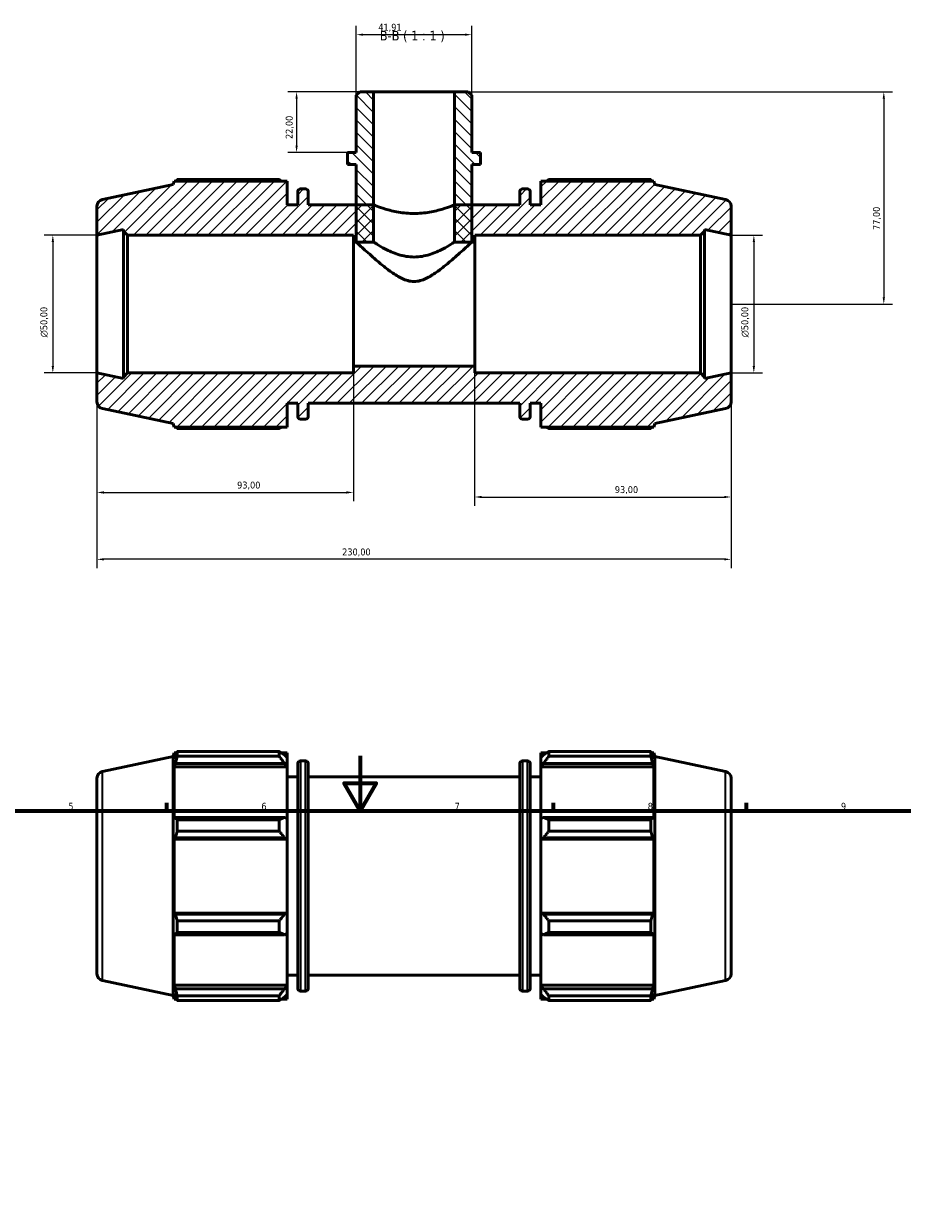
# Model space of a CAD drawing. Header units: millimetres. Extents: x 0 to 931, y 0 to 860.
# Tile 4 of 6: x 298 to 617, y 430 to 860. Entities that reach past the tile are written whole.
import ezdxf

# ---------------------------------------------------------------- set-up
doc = ezdxf.new("R2010")
doc.units = ezdxf.units.MM
for name, color, linetype, lineweight in [('Border (ISO)', 7, 'Continuous', 70), ('Dimension (ISO)', 7, 'Continuous', 25), ('Hatch (ISO)', 7, 'Continuous', 18), ('Symbol (ISO)', 7, 'Continuous', 25), ('Visible (ISO)', 7, 'Continuous', 50), ('Visible Narrow (ISO)', 7, 'Continuous', 35)]:
    doc.layers.add(name, color=color, linetype=linetype, lineweight=lineweight)
doc.styles.add('Label Text (ISO)', font='tahoma.ttf')
doc.styles.add('Note Text (ISO)', font='tahoma.ttf')
doc.dimstyles.new('Default (ISO)', dxfattribs={"dimtxt": 2.5, "dimasz": 2.5, "dimexe": 3.175, "dimexo": 0, "dimgap": 0.762, "dimtad": 1, "dimrnd": 1e-08, "dimzin": 0, "dimtxsty": 'Note Text (ISO)', "dimcen": 0.09, "dimdle": 10, "dimclrd": 256, "dimclre": 256, "dimclrt": 232, "dimazin": 0, "dimtfac": 1.40208, "dimtmove": 0, "dimatfit": 3, "dimfxl": 1, "dimtolj": 1, "dimtzin": 0, "dimlwd": -1, "dimlwe": -1, "dimarcsym": 0})

# ---------------------------------------------------------------- blocks, each defined once
blk = doc.blocks.new('Borders Default Border')
at = {"layer": 'Border (ISO)'}
for p, q in [((350.42, 574), (350.42, 576.9)), ((490.58, 574), (490.58, 576.9)), ((560.67, 574), (560.67, 576.9))]:
    blk.add_line(p, q, dxfattribs=at)
at = {"layer": 'Border (ISO)', "flags": 128}
for points in [[(420.5, 594), (420.5, 574), (414.73, 584), (426.27, 584), (420.5, 574)], [(20, 20), (20, 574), (821, 574), (821, 20), (20, 20)]]:
    blk.add_lwpolyline(points, dxfattribs=at)
at = {"layer": 'Border (ISO)', "color": 232, "true_color": 0xca0064, "char_height": 2.5, "attachment_point": 7, "style": 'Note Text (ISO)'}
for s, insert in [('5', (314.64, 574.35)), ('6', (384.66, 574.35)), ('7', (454.77, 574.4)), ('8', (524.81, 574.34)), ('9', (594.88, 574.35))]:
    blk.add_mtext(s, dxfattribs=dict(at, insert=insert))
blk = doc.blocks.new('*D7')
at = {"layer": 'Defpoints', "color": 0, "transparency": 16777216}
for p in [(425.36, 834.85), (397.44, 812.85), (415.93, 812.85)]:
    blk.add_point(p, dxfattribs=at)
at = {"layer": 'Dimension (ISO)', "transparency": 16777216}
for p, q in [((425.36, 834.85), (394.26, 834.85)), ((397.44, 832.35), (397.44, 815.35)), ((415.93, 812.85), (394.26, 812.85))]:
    blk.add_line(p, q, dxfattribs=at)
for points in [[(397.02, 832.35), (397.85, 832.35), (397.44, 834.85)], [(397.02, 815.35), (397.85, 815.35), (397.44, 812.85)]]:
    blk.add_solid(points, dxfattribs=at)
at = {"layer": 'Dimension (ISO)', "color": 232, "true_color": 0xca0064, "transparency": 16777216, "insert": (393.5, 817.74), "char_height": 2.5, "attachment_point": 1, "rotation": 90, "style": 'Note Text (ISO)'}
blk.add_mtext('\\A1;22,00', dxfattribs=at)
blk = doc.blocks.new('*D8')
at = {"layer": 'Defpoints', "color": 0, "transparency": 16777216}
for p in [(454.7, 834.85), (555.03, 757.85), (610.43, 757.85)]:
    blk.add_point(p, dxfattribs=at)
at = {"layer": 'Dimension (ISO)', "transparency": 16777216}
for p, q in [((454.7, 834.85), (613.61, 834.85)), ((610.43, 832.35), (610.43, 760.35)), ((555.03, 757.85), (613.61, 757.85))]:
    blk.add_line(p, q, dxfattribs=at)
for points in [[(610.01, 832.35), (610.85, 832.35), (610.43, 834.85)], [(610.01, 760.35), (610.85, 760.35), (610.43, 757.85)]]:
    blk.add_solid(points, dxfattribs=at)
at = {"layer": 'Dimension (ISO)', "color": 232, "true_color": 0xca0064, "transparency": 16777216, "insert": (606.5, 784.73), "char_height": 2.5, "attachment_point": 1, "rotation": 90, "style": 'Note Text (ISO)'}
blk.add_mtext('\\A1;77,00', dxfattribs=at)
blk = doc.blocks.new('*D9')
at = {"layer": 'Defpoints', "color": 0, "transparency": 16777216}
for p in [(555.03, 782.85), (555.03, 732.85), (563.29, 732.85)]:
    blk.add_point(p, dxfattribs=at)
at = {"layer": 'Dimension (ISO)', "transparency": 16777216}
for p, q in [((555.03, 782.85), (566.46, 782.85)), ((563.29, 780.35), (563.29, 735.35)), ((555.03, 732.85), (566.46, 732.85))]:
    blk.add_line(p, q, dxfattribs=at)
for points in [[(562.87, 780.35), (563.7, 780.35), (563.29, 782.85)], [(562.87, 735.35), (563.7, 735.35), (563.29, 732.85)]]:
    blk.add_solid(points, dxfattribs=at)
at = {"layer": 'Dimension (ISO)', "color": 232, "true_color": 0xca0064, "transparency": 16777216, "insert": (558.76, 745.8), "char_height": 2.5, "attachment_point": 1, "rotation": 90, "style": 'Note Text (ISO)'}
blk.add_mtext('\\A1;\\fAIGDT|b0|i0;\\H2.5000;\\ln\\fTahoma|b0|i0;\\H2.5000;50,00', dxfattribs=at)
blk = doc.blocks.new('*D10')
at = {"layer": 'Defpoints', "color": 0, "transparency": 16777216}
for p in [(419.08, 855.59), (419.08, 833.59), (460.99, 833.59)]:
    blk.add_point(p, dxfattribs=at)
at = {"layer": 'Dimension (ISO)', "transparency": 16777216}
for p, q in [((419.08, 833.59), (419.08, 858.77)), ((458.49, 855.59), (421.58, 855.59)), ((460.99, 833.59), (460.99, 858.77))]:
    blk.add_line(p, q, dxfattribs=at)
for points in [[(421.58, 856.01), (421.58, 855.18), (419.08, 855.59)], [(458.49, 856.01), (458.49, 855.18), (460.99, 855.59)]]:
    blk.add_solid(points, dxfattribs=at)
at = {"layer": 'Dimension (ISO)', "color": 232, "true_color": 0xca0064, "transparency": 16777216, "insert": (427.08, 859.53), "char_height": 2.5, "attachment_point": 1, "style": 'Note Text (ISO)'}
blk.add_mtext('\\A1;41,91', dxfattribs=at)
blk = doc.blocks.new('*D11')
at = {"layer": 'Defpoints', "color": 0, "transparency": 16777216}
for p in [(325.03, 782.85), (309.03, 732.85), (325.03, 732.85)]:
    blk.add_point(p, dxfattribs=at)
at = {"layer": 'Dimension (ISO)', "transparency": 16777216}
for p, q in [((325.03, 782.85), (305.86, 782.85)), ((309.03, 780.35), (309.03, 735.35)), ((325.03, 732.85), (305.86, 732.85))]:
    blk.add_line(p, q, dxfattribs=at)
for points in [[(308.61, 780.35), (309.45, 780.35), (309.03, 782.85)], [(308.61, 735.35), (309.45, 735.35), (309.03, 732.85)]]:
    blk.add_solid(points, dxfattribs=at)
at = {"layer": 'Dimension (ISO)', "color": 232, "true_color": 0xca0064, "transparency": 16777216, "insert": (304.51, 745.8), "char_height": 2.5, "attachment_point": 1, "rotation": 90, "style": 'Note Text (ISO)'}
blk.add_mtext('\\A1;\\fAIGDT|b0|i0;\\H2.5000;\\ln\\fTahoma|b0|i0;\\H2.5000;50,00', dxfattribs=at)
blk = doc.blocks.new('*D12')
at = {"layer": 'Defpoints', "color": 0, "transparency": 16777216}
for p in [(418.03, 735.35), (325.03, 732.85), (418.03, 689.5)]:
    blk.add_point(p, dxfattribs=at)
at = {"layer": 'Dimension (ISO)', "transparency": 16777216}
for p, q in [((418.03, 735.35), (418.03, 686.33)), ((325.03, 732.85), (325.03, 686.33)), ((327.53, 689.5), (415.53, 689.5))]:
    blk.add_line(p, q, dxfattribs=at)
for points in [[(327.53, 689.92), (327.53, 689.08), (325.03, 689.5)], [(415.53, 689.92), (415.53, 689.08), (418.03, 689.5)]]:
    blk.add_solid(points, dxfattribs=at)
at = {"layer": 'Dimension (ISO)', "color": 232, "true_color": 0xca0064, "transparency": 16777216, "insert": (375.88, 693.44), "char_height": 2.5, "attachment_point": 1, "style": 'Note Text (ISO)'}
blk.add_mtext('\\A1;93,00', dxfattribs=at)
blk = doc.blocks.new('*D13')
at = {"layer": 'Defpoints', "color": 0, "transparency": 16777216}
for p in [(462.03, 735.35), (555.03, 732.85), (555.03, 687.85)]:
    blk.add_point(p, dxfattribs=at)
at = {"layer": 'Dimension (ISO)', "transparency": 16777216}
for p, q in [((462.03, 735.35), (462.03, 684.68)), ((555.03, 732.85), (555.03, 684.68)), ((464.53, 687.85), (552.53, 687.85))]:
    blk.add_line(p, q, dxfattribs=at)
for points in [[(464.53, 688.27), (464.53, 687.43), (462.03, 687.85)], [(552.53, 688.27), (552.53, 687.43), (555.03, 687.85)]]:
    blk.add_solid(points, dxfattribs=at)
at = {"layer": 'Dimension (ISO)', "color": 232, "true_color": 0xca0064, "transparency": 16777216, "insert": (512.88, 691.79), "char_height": 2.5, "attachment_point": 1, "style": 'Note Text (ISO)'}
blk.add_mtext('\\A1;93,00', dxfattribs=at)
blk = doc.blocks.new('*D14')
at = {"layer": 'Defpoints', "color": 0, "transparency": 16777216}
for p in [(325.03, 732.85), (555.03, 732.85), (325.03, 665.24)]:
    blk.add_point(p, dxfattribs=at)
at = {"layer": 'Dimension (ISO)', "transparency": 16777216}
for p, q in [((325.03, 732.85), (325.03, 662.06)), ((555.03, 732.85), (555.03, 662.06)), ((552.53, 665.24), (327.53, 665.24))]:
    blk.add_line(p, q, dxfattribs=at)
for points in [[(327.53, 665.65), (327.53, 664.82), (325.03, 665.24)], [(552.53, 665.65), (552.53, 664.82), (555.03, 665.24)]]:
    blk.add_solid(points, dxfattribs=at)
at = {"layer": 'Dimension (ISO)', "color": 232, "true_color": 0xca0064, "transparency": 16777216, "insert": (413.98, 669.17), "char_height": 2.5, "attachment_point": 1, "style": 'Note Text (ISO)'}
blk.add_mtext('\\A1;230,00', dxfattribs=at)

msp = doc.modelspace()

# ---------------------------------------------------------------- hatches: boundary and pattern name
at = {"layer": 'Hatch (ISO)'}
h = msp.add_hatch(dxfattribs=at)
h.set_pattern_fill('ANSI31', color=256, scale=25.4, angle=90.00021, style=0)
h.set_pattern_definition([(135.0002, (0, 0), (-2.245056, -2.245072), [])])
h.paths.add_polyline_path([(460.986, 833.594), (459.729, 834.851), (454.7, 834.851), (454.7, 780.351), (460.986, 780.351), (460.986, 793.851), (460.986, 808.451), (464.129, 808.451), (464.129, 812.851), (460.986, 812.851)])
h.paths.add_polyline_path([(420.334, 834.851), (419.076, 833.594), (419.076, 812.851), (415.933, 812.851), (415.933, 808.451), (419.076, 808.451), (419.076, 793.851), (419.076, 780.351), (425.363, 780.351), (425.363, 834.851)])
h = msp.add_hatch(dxfattribs=at)
h.set_pattern_fill('ANSI31', color=256, scale=25.4, style=0)
h.set_pattern_definition([(45, (0, 0), (-2.245064, 2.245064), [])])
edge = h.paths.add_edge_path()
edge.add_ellipse((327.531, 793.327), major_axis=(-0.52, 2.445), ratio=1, start_angle=0, end_angle=78)
edge.add_line((325.031, 793.327), (325.031, 782.851))
edge.add_line((325.031, 782.851), (334.615, 784.888))
edge.add_line((334.615, 784.888), (334.615, 784.351))
edge.add_line((334.615, 784.351), (336.115, 782.851))
edge.add_line((336.115, 782.851), (418.031, 782.851))
edge.add_line((418.031, 782.851), (418.031, 780.351))
edge.add_line((418.031, 780.351), (425.363, 780.351))
edge.add_line((425.363, 780.351), (425.363, 793.851))
edge.add_line((425.363, 793.851), (419.076, 793.851))
edge.add_line((419.076, 793.851), (401.698, 793.851))
edge.add_line((401.698, 793.851), (401.698, 798.611))
edge.add_ellipse((400.698, 798.611), major_axis=(1, 0), ratio=1, start_angle=0, end_angle=90)
edge.add_line((400.698, 799.611), (398.865, 799.611))
edge.add_ellipse((398.865, 798.611), major_axis=(0, 1), ratio=1, start_angle=0, end_angle=90)
edge.add_line((397.865, 798.611), (397.865, 793.851))
edge.add_line((397.865, 793.851), (394.031, 793.851))
edge.add_line((394.031, 793.851), (394.031, 802.491))
edge.add_line((394.031, 802.491), (353.045, 802.491))
edge.add_line((353.045, 802.491), (352.631, 801.218))
edge.add_line((352.631, 801.218), (327.011, 795.772))
edge = h.paths.add_edge_path()
edge.add_ellipse((552.531, 722.376), major_axis=(0.52, -2.445), ratio=1, start_angle=0, end_angle=78)
edge.add_line((555.031, 722.376), (555.031, 732.851))
edge.add_line((555.031, 732.851), (545.448, 730.814))
edge.add_line((545.448, 730.814), (545.448, 731.351))
edge.add_line((545.448, 731.351), (543.948, 732.851))
edge.add_line((543.948, 732.851), (462.031, 732.851))
edge.add_line((462.031, 732.851), (462.031, 735.351))
edge.add_line((462.031, 735.351), (418.031, 735.351))
edge.add_line((418.031, 735.351), (418.031, 732.851))
edge.add_line((418.031, 732.851), (336.115, 732.851))
edge.add_line((336.115, 732.851), (334.615, 731.351))
edge.add_line((334.615, 731.351), (334.615, 730.814))
edge.add_line((334.615, 730.814), (325.031, 732.851))
edge.add_line((325.031, 732.851), (325.031, 722.376))
edge.add_ellipse((327.531, 722.376), major_axis=(-2.5, 0), ratio=1, start_angle=0, end_angle=78)
edge.add_line((327.011, 719.93), (352.631, 714.485))
edge.add_line((352.631, 714.485), (353.045, 713.211))
edge.add_line((353.045, 713.211), (394.031, 713.211))
edge.add_line((394.031, 713.211), (394.031, 721.851))
edge.add_line((394.031, 721.851), (397.865, 721.851))
edge.add_line((397.865, 721.851), (397.865, 717.091))
edge.add_ellipse((398.865, 717.091), major_axis=(-1, 0), ratio=1, start_angle=0, end_angle=90)
edge.add_line((398.865, 716.091), (400.698, 716.091))
edge.add_ellipse((400.698, 717.091), major_axis=(0, -1), ratio=1, start_angle=0, end_angle=90)
edge.add_line((401.698, 717.091), (401.698, 721.851))
edge.add_line((401.698, 721.851), (478.365, 721.851))
edge.add_line((478.365, 721.851), (478.365, 717.091))
edge.add_ellipse((479.365, 717.091), major_axis=(-1, 0), ratio=1, start_angle=0, end_angle=90)
edge.add_line((479.365, 716.091), (481.198, 716.091))
edge.add_ellipse((481.198, 717.091), major_axis=(0, -1), ratio=1, start_angle=0, end_angle=90)
edge.add_line((482.198, 717.091), (482.198, 721.851))
edge.add_line((482.198, 721.851), (486.031, 721.851))
edge.add_line((486.031, 721.851), (486.031, 713.211))
edge.add_line((486.031, 713.211), (527.017, 713.211))
edge.add_line((527.017, 713.211), (527.431, 714.485))
edge.add_line((527.431, 714.485), (553.051, 719.93))
edge = h.paths.add_edge_path()
edge.add_ellipse((552.531, 793.327), major_axis=(2.5, 0), ratio=1, start_angle=0, end_angle=78)
edge.add_line((553.051, 795.772), (527.431, 801.218))
edge.add_line((527.431, 801.218), (527.017, 802.491))
edge.add_line((527.017, 802.491), (486.031, 802.491))
edge.add_line((486.031, 802.491), (486.031, 793.851))
edge.add_line((486.031, 793.851), (482.198, 793.851))
edge.add_line((482.198, 793.851), (482.198, 798.611))
edge.add_ellipse((481.198, 798.611), major_axis=(1, 0), ratio=1, start_angle=0, end_angle=90)
edge.add_line((481.198, 799.611), (479.365, 799.611))
edge.add_ellipse((479.365, 798.611), major_axis=(0, 1), ratio=1, start_angle=0, end_angle=90)
edge.add_line((478.365, 798.611), (478.365, 793.851))
edge.add_line((478.365, 793.851), (460.986, 793.851))
edge.add_line((460.986, 793.851), (454.7, 793.851))
edge.add_line((454.7, 793.851), (454.7, 780.351))
edge.add_line((454.7, 780.351), (462.031, 780.351))
edge.add_line((462.031, 780.351), (462.031, 782.851))
edge.add_line((462.031, 782.851), (543.948, 782.851))
edge.add_line((543.948, 782.851), (545.448, 784.351))
edge.add_line((545.448, 784.351), (545.448, 784.888))
edge.add_line((545.448, 784.888), (555.031, 782.851))
edge.add_line((555.031, 782.851), (555.031, 793.327))

# ---------------------------------------------------------------- linework, layer by layer
at = {"layer": 'Visible (ISO)'}
for p, q in [((420.334, 834.851), (419.076, 833.594)), ((425.363, 834.851), (420.334, 834.851)), ((425.363, 780.351), (425.363, 834.851)), ((454.7, 834.851), (425.363, 834.851)), ((459.729, 834.851), (454.7, 834.851)), ((454.7, 834.851), (454.7, 780.351)), ((460.986, 833.594), (459.729, 834.851)), ((419.076, 833.594), (419.076, 812.851)), ((460.986, 812.851), (460.986, 833.594)), ((419.076, 812.851), (415.933, 812.851)), ((415.933, 812.851), (415.933, 808.451)), ((464.129, 812.851), (460.986, 812.851)), ((464.129, 808.451), (464.129, 812.851)), ((415.933, 808.451), (419.076, 808.451)), ((419.076, 808.451), (419.076, 780.351)), ((460.986, 780.351), (460.986, 808.451)), ((460.986, 808.451), (464.129, 808.451)), ((352.631, 801.218), (327.011, 795.772)), ((353.045, 802.491), (352.631, 801.218)), ((394.031, 802.491), (353.045, 802.491)), ((391.151, 803.016), (354.137, 803.016)), ((394.031, 793.851), (394.031, 802.491)), ((400.698, 799.611), (398.865, 799.611)), ((481.198, 799.611), (479.365, 799.611)), ((527.017, 802.491), (486.031, 802.491)), ((486.031, 802.491), (486.031, 793.851)), ((525.926, 803.016), (488.911, 803.016)), ((527.431, 801.218), (527.017, 802.491)), ((553.051, 795.772), (527.431, 801.218)), ((397.865, 798.611), (397.865, 793.851)), ((401.698, 793.851), (401.698, 798.611)), ((478.365, 798.611), (478.365, 793.851)), ((482.198, 793.851), (482.198, 798.611)), ((325.031, 793.327), (325.031, 782.851)), ((397.865, 793.851), (394.031, 793.851)), ((425.363, 793.851), (401.698, 793.851)), ((425.363, 780.351), (425.363, 793.851)), ((478.365, 793.851), (454.7, 793.851)), ((454.7, 793.851), (454.7, 780.351)), ((486.031, 793.851), (482.198, 793.851)), ((555.031, 782.851), (555.031, 793.327)), ((325.031, 782.851), (334.615, 784.888)), ((325.031, 732.851), (325.031, 782.851)), ((334.615, 784.888), (334.615, 784.351)), ((334.615, 784.351), (336.115, 782.851)), ((334.615, 784.351), (334.615, 731.351)), ((336.115, 782.851), (418.031, 782.851)), ((336.115, 732.851), (336.115, 782.851)), ((418.031, 782.851), (418.031, 780.351)), ((462.031, 780.351), (462.031, 782.851)), ((462.031, 782.851), (543.948, 782.851)), ((543.948, 782.851), (545.448, 784.351)), ((543.948, 782.851), (543.948, 732.851)), ((545.448, 784.351), (545.448, 784.888)), ((545.448, 784.888), (555.031, 782.851)), ((545.448, 731.351), (545.448, 784.351)), ((555.031, 732.851), (555.031, 782.851)), ((418.031, 780.351), (425.363, 780.351)), ((418.031, 735.351), (418.031, 780.351)), ((419.076, 780.351), (425.363, 780.351)), ((454.7, 780.351), (462.031, 780.351)), ((454.7, 780.351), (460.986, 780.351)), ((462.031, 735.351), (462.031, 780.351)), ((462.031, 735.351), (418.031, 735.351)), ((418.031, 735.351), (418.031, 732.851)), ((462.031, 732.851), (462.031, 735.351)), ((334.615, 730.814), (325.031, 732.851)), ((325.031, 732.851), (325.031, 722.376)), ((336.115, 732.851), (334.615, 731.351)), ((334.615, 731.351), (334.615, 730.814)), ((418.031, 732.851), (336.115, 732.851)), ((543.948, 732.851), (462.031, 732.851)), ((545.448, 731.351), (543.948, 732.851)), ((555.031, 732.851), (545.448, 730.814)), ((545.448, 730.814), (545.448, 731.351)), ((555.031, 722.376), (555.031, 732.851)), ((327.011, 719.93), (352.631, 714.485)), ((394.031, 713.211), (394.031, 721.851)), ((394.031, 721.851), (397.865, 721.851)), ((397.865, 721.851), (397.865, 717.091)), ((401.698, 717.091), (401.698, 721.851)), ((401.698, 721.851), (478.365, 721.851)), ((478.365, 721.851), (478.365, 717.091)), ((482.198, 717.091), (482.198, 721.851)), ((482.198, 721.851), (486.031, 721.851)), ((486.031, 721.851), (486.031, 713.211)), ((527.431, 714.485), (553.051, 719.93)), ((352.631, 714.485), (353.045, 713.211)), ((398.865, 716.091), (400.698, 716.091)), ((479.365, 716.091), (481.198, 716.091)), ((527.017, 713.211), (527.431, 714.485)), ((353.045, 713.211), (394.031, 713.211)), ((354.137, 712.687), (391.151, 712.687)), ((486.031, 713.211), (527.017, 713.211)), ((488.911, 712.687), (525.926, 712.687)), ((327.011, 588.262), (352.631, 593.707)), ((352.631, 593.707), (353.045, 594.981)), ((352.631, 506.974), (352.631, 593.707)), ((353.045, 594.981), (353.045, 592.915)), ((353.045, 594.981), (353.865, 594.981)), ((353.513, 594.288), (353.045, 592.915)), ((354.137, 593.769), (354.137, 595.505)), ((354.137, 595.505), (391.151, 595.505)), ((391.151, 593.769), (354.137, 593.769)), ((391.151, 593.769), (391.151, 595.505)), ((391.988, 594.981), (394.031, 594.981)), ((394.031, 593.372), (393.071, 594.288)), ((394.031, 593.372), (394.031, 594.981)), ((394.031, 593.372), (394.031, 590.363)), ((486.031, 594.981), (486.031, 593.372)), ((486.031, 594.981), (488.075, 594.981)), ((486.991, 594.288), (486.031, 593.372)), ((486.031, 590.363), (486.031, 593.372)), ((488.911, 595.505), (488.911, 593.769)), ((488.911, 595.505), (525.926, 595.505)), ((525.926, 593.769), (488.911, 593.769)), ((525.926, 593.769), (525.926, 595.505)), ((526.198, 594.981), (527.017, 594.981)), ((527.017, 592.915), (526.55, 594.288)), ((527.017, 592.915), (527.017, 594.981)), ((527.431, 593.707), (527.017, 594.981)), ((527.431, 506.974), (527.431, 593.707)), ((553.051, 588.262), (527.431, 593.707)), ((353.045, 589.937), (353.513, 591.214)), ((394.031, 589.937), (353.045, 589.937)), ((353.045, 589.937), (353.045, 570.953)), ((353.513, 591.214), (393.071, 591.214)), ((393.071, 591.214), (394.031, 590.363)), ((394.031, 590.363), (394.031, 589.937)), ((394.031, 571.175), (394.031, 589.937)), ((397.865, 509.581), (397.865, 591.101)), ((398.865, 592.101), (400.698, 592.101)), ((401.698, 591.101), (401.698, 509.581)), ((478.365, 509.581), (478.365, 591.101)), ((479.365, 592.101), (481.198, 592.101)), ((482.198, 591.101), (482.198, 509.581)), ((486.031, 590.363), (486.991, 591.214)), ((486.031, 589.937), (486.031, 590.363)), ((486.031, 589.937), (486.031, 571.175)), ((486.031, 589.937), (527.017, 589.937)), ((486.991, 591.214), (526.55, 591.214)), ((526.55, 591.214), (527.017, 589.937)), ((527.017, 570.953), (527.017, 589.937)), ((325.031, 585.816), (325.031, 514.865)), ((394.031, 586.341), (397.865, 586.341)), ((401.698, 586.341), (478.365, 586.341)), ((482.198, 586.341), (486.031, 586.341)), ((555.031, 585.816), (555.031, 514.865)), ((353.513, 571.618), (353.045, 570.953)), ((393.071, 571.618), (353.513, 571.618)), ((394.031, 571.175), (393.071, 571.618)), ((486.991, 571.618), (486.031, 571.175)), ((526.55, 571.618), (486.991, 571.618)), ((527.017, 570.953), (526.55, 571.618)), ((354.137, 566.594), (354.137, 570.784)), ((354.137, 570.784), (391.151, 570.784)), ((391.151, 566.594), (391.151, 570.784)), ((394.031, 571.175), (394.031, 563.908)), ((486.031, 563.908), (486.031, 571.175)), ((488.911, 570.784), (488.911, 566.594)), ((488.911, 570.784), (525.926, 570.784)), ((525.926, 566.594), (525.926, 570.784)), ((353.045, 563.764), (353.513, 564.197)), ((394.031, 563.764), (353.045, 563.764)), ((353.045, 563.764), (353.045, 536.917)), ((353.513, 564.197), (393.071, 564.197)), ((391.151, 566.594), (354.137, 566.594)), ((393.071, 564.197), (394.031, 563.908)), ((394.031, 563.908), (394.031, 563.764)), ((394.031, 536.917), (394.031, 563.764)), ((486.031, 563.908), (486.991, 564.197)), ((486.031, 563.764), (486.031, 563.908)), ((486.031, 563.764), (486.031, 536.917)), ((486.031, 563.764), (527.017, 563.764)), ((486.991, 564.197), (526.55, 564.197)), ((525.926, 566.594), (488.911, 566.594)), ((526.55, 564.197), (527.017, 563.764)), ((527.017, 536.917), (527.017, 563.764)), ((353.513, 536.484), (353.045, 536.917)), ((394.031, 536.917), (353.045, 536.917)), ((393.071, 536.484), (353.513, 536.484)), ((354.137, 529.897), (354.137, 534.088)), ((354.137, 534.088), (391.151, 534.088)), ((391.151, 529.897), (391.151, 534.088)), ((394.031, 536.773), (393.071, 536.484)), ((394.031, 536.917), (394.031, 536.773)), ((394.031, 536.773), (394.031, 529.507)), ((486.031, 536.773), (486.031, 536.917)), ((486.031, 536.917), (527.017, 536.917)), ((486.031, 529.507), (486.031, 536.773)), ((486.991, 536.484), (486.031, 536.773)), ((526.55, 536.484), (486.991, 536.484)), ((488.911, 534.088), (488.911, 529.897)), ((488.911, 534.088), (525.926, 534.088)), ((525.926, 529.897), (525.926, 534.088)), ((527.017, 536.917), (526.55, 536.484)), ((353.045, 529.728), (353.513, 529.063)), ((353.045, 529.728), (353.045, 510.744)), ((353.513, 529.063), (393.071, 529.063)), ((391.151, 529.897), (354.137, 529.897)), ((393.071, 529.063), (394.031, 529.507)), ((394.031, 510.744), (394.031, 529.507)), ((486.031, 529.507), (486.991, 529.063)), ((486.031, 529.507), (486.031, 510.744)), ((486.991, 529.063), (526.55, 529.063)), ((525.926, 529.897), (488.911, 529.897)), ((526.55, 529.063), (527.017, 529.728)), ((527.017, 510.744), (527.017, 529.728)), ((327.011, 512.42), (352.631, 506.974)), ((394.031, 514.341), (397.865, 514.341)), ((401.698, 514.341), (478.365, 514.341)), ((482.198, 514.341), (486.031, 514.341)), ((553.051, 512.42), (527.431, 506.974)), ((353.513, 509.467), (353.045, 510.744)), ((394.031, 510.744), (353.045, 510.744)), ((353.045, 507.767), (353.513, 506.393)), ((353.045, 507.767), (353.045, 505.701)), ((393.071, 509.467), (353.513, 509.467)), ((394.031, 510.319), (393.071, 509.467)), ((393.071, 506.393), (394.031, 507.309)), ((394.031, 510.744), (394.031, 510.319)), ((394.031, 510.319), (394.031, 507.309)), ((394.031, 505.701), (394.031, 507.309)), ((398.865, 508.581), (400.698, 508.581)), ((479.365, 508.581), (481.198, 508.581)), ((486.031, 510.319), (486.031, 510.744)), ((486.031, 510.744), (527.017, 510.744)), ((486.031, 507.309), (486.031, 510.319)), ((486.991, 509.467), (486.031, 510.319)), ((486.031, 507.309), (486.991, 506.393)), ((486.031, 507.309), (486.031, 505.701)), ((526.55, 509.467), (486.991, 509.467)), ((527.017, 510.744), (526.55, 509.467)), ((526.55, 506.393), (527.017, 507.767)), ((527.017, 505.701), (527.017, 507.767)), ((352.631, 506.974), (353.045, 505.701)), ((353.045, 505.701), (353.865, 505.701)), ((354.137, 505.176), (354.137, 506.912)), ((354.137, 506.912), (391.151, 506.912)), ((391.151, 505.176), (354.137, 505.176)), ((391.151, 505.176), (391.151, 506.912)), ((391.988, 505.701), (394.031, 505.701)), ((486.031, 505.701), (488.075, 505.701)), ((488.911, 506.912), (488.911, 505.176)), ((488.911, 506.912), (525.926, 506.912)), ((525.926, 505.176), (488.911, 505.176)), ((525.926, 505.176), (525.926, 506.912)), ((526.198, 505.701), (527.017, 505.701)), ((527.431, 506.974), (527.017, 505.701))]:
    msp.add_line(p, q, dxfattribs=at)
for centre, radius, start, end in [((398.865, 798.611), 1, 90, 180), ((400.698, 798.611), 1, 0, 90), ((479.365, 798.611), 1, 90, 180), ((481.198, 798.611), 1, 0, 90), ((327.531, 793.327), 2.5, 102, 180), ((552.531, 793.327), 2.5, 0, 78), ((327.531, 722.376), 2.5, 180, 258), ((552.531, 722.376), 2.5, 282, 0), ((398.865, 717.091), 1, 180, 270), ((400.698, 717.091), 1, 270, 0), ((479.365, 717.091), 1, 180, 270), ((481.198, 717.091), 1, 270, 0), ((398.865, 591.101), 1, 90, 180), ((400.698, 591.101), 1, 0, 90), ((479.365, 591.101), 1, 90, 180), ((481.198, 591.101), 1, 0, 90), ((327.531, 585.816), 2.5, 102, 180), ((552.531, 585.816), 2.5, 0, 78), ((327.531, 514.865), 2.5, 180, 258), ((552.531, 514.865), 2.5, 282, 0), ((398.865, 509.581), 1, 180, 270), ((400.698, 509.581), 1, 270, 0), ((479.365, 509.581), 1, 180, 270), ((481.198, 509.581), 1, 270, 0)]:
    msp.add_arc(centre, radius, start, end, dxfattribs=at)
for points, weights in [([(354.137, 803.016), (353.999, 802.751), (353.865, 802.491)], [1, 1.00044706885, 1.0007460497]), ([(391.151, 803.016), (391.577, 802.751), (391.988, 802.491)], [1.01498202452, 1.01315082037, 1.01117308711]), ([(488.075, 802.491), (488.486, 802.751), (488.911, 803.016)], [1.01117308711, 1.01315082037, 1.01498202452]), ([(526.198, 802.491), (526.064, 802.751), (525.926, 803.016)], [1.0007460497, 1.00044706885, 1]), ([(353.865, 713.211), (353.999, 712.951), (354.137, 712.687)], [1.0007460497, 1.00044706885, 1]), ([(391.988, 713.211), (391.577, 712.951), (391.151, 712.687)], [1.01117308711, 1.01315082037, 1.01498202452]), ([(488.911, 712.687), (488.486, 712.951), (488.075, 713.211)], [1.01498202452, 1.01315082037, 1.01117308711]), ([(525.926, 712.687), (526.064, 712.951), (526.198, 713.211)], [1, 1.00044706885, 1.0007460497]), ([(353.513, 594.288), (353.812, 594.884), (354.137, 595.505)], [1.0012831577, 1.00105004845, 1]), ([(354.137, 593.769), (353.812, 592.466), (353.513, 591.214)], [1, 1.00105004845, 1.0012831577]), ([(393.071, 594.288), (392.15, 594.884), (391.151, 595.505)], [1.00560255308, 1.01069401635, 1.01498202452]), ([(391.151, 593.769), (392.15, 592.466), (393.071, 591.214)], [1.01498202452, 1.01069401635, 1.00560255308]), ([(488.911, 595.505), (487.913, 594.884), (486.991, 594.288)], [1.01498202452, 1.01069401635, 1.00560255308]), ([(486.991, 591.214), (487.913, 592.466), (488.911, 593.769)], [1.00560255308, 1.01069401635, 1.01498202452]), ([(525.926, 595.505), (526.25, 594.884), (526.55, 594.288)], [1, 1.00105004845, 1.0012831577]), ([(526.55, 591.214), (526.25, 592.466), (525.926, 593.769)], [1.0012831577, 1.00105004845, 1]), ([(353.513, 571.618), (353.812, 571.21), (354.137, 570.784)], [1.0012831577, 1.00105004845, 1]), ([(393.071, 571.618), (392.15, 571.21), (391.151, 570.784)], [1.00560255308, 1.01069401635, 1.01498202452]), ([(488.911, 570.784), (487.913, 571.21), (486.991, 571.618)], [1.01498202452, 1.01069401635, 1.00560255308]), ([(525.926, 570.784), (526.25, 571.21), (526.55, 571.618)], [1, 1.00105004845, 1.0012831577]), ([(354.137, 566.594), (353.812, 565.371), (353.513, 564.197)], [1, 1.00105004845, 1.0012831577]), ([(391.151, 566.594), (392.15, 565.371), (393.071, 564.197)], [1.01498202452, 1.01069401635, 1.00560255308]), ([(486.991, 564.197), (487.913, 565.371), (488.911, 566.594)], [1.00560255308, 1.01069401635, 1.01498202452]), ([(526.55, 564.197), (526.25, 565.371), (525.926, 566.594)], [1.0012831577, 1.00105004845, 1]), ([(353.513, 536.484), (353.812, 535.31), (354.137, 534.088)], [1.0012831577, 1.00105004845, 1]), ([(393.071, 536.484), (392.15, 535.31), (391.151, 534.088)], [1.00560255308, 1.01069401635, 1.01498202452]), ([(488.911, 534.088), (487.913, 535.31), (486.991, 536.484)], [1.01498202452, 1.01069401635, 1.00560255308]), ([(525.926, 534.088), (526.25, 535.31), (526.55, 536.484)], [1, 1.00105004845, 1.0012831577]), ([(354.137, 529.897), (353.812, 529.472), (353.513, 529.063)], [1, 1.00105004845, 1.0012831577]), ([(391.151, 529.897), (392.15, 529.472), (393.071, 529.063)], [1.01498202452, 1.01069401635, 1.00560255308]), ([(486.991, 529.063), (487.913, 529.472), (488.911, 529.897)], [1.00560255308, 1.01069401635, 1.01498202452]), ([(526.55, 529.063), (526.25, 529.472), (525.926, 529.897)], [1.0012831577, 1.00105004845, 1]), ([(353.513, 509.467), (353.812, 508.216), (354.137, 506.912)], [1.0012831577, 1.00105004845, 1]), ([(393.071, 509.467), (392.15, 508.216), (391.151, 506.912)], [1.00560255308, 1.01069401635, 1.01498202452]), ([(488.911, 506.912), (487.913, 508.216), (486.991, 509.467)], [1.01498202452, 1.01069401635, 1.00560255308]), ([(525.926, 506.912), (526.25, 508.216), (526.55, 509.467)], [1, 1.00105004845, 1.0012831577]), ([(354.137, 505.176), (353.812, 505.797), (353.513, 506.393)], [1, 1.00105004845, 1.0012831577]), ([(391.151, 505.176), (392.15, 505.797), (393.071, 506.393)], [1.01498202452, 1.01069401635, 1.00560255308]), ([(486.991, 506.393), (487.913, 505.797), (488.911, 505.176)], [1.00560255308, 1.01069401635, 1.01498202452]), ([(526.55, 506.393), (526.25, 505.797), (525.926, 505.176)], [1.0012831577, 1.00105004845, 1])]:
    msp.add_rational_spline(points, weights, degree=2, dxfattribs=at)
for points, knots in [([(425.363, 793.851), (425.363, 793.851), (425.453, 793.814), (425.83, 793.663), (426.116, 793.549), (427.244, 793.12), (428.369, 792.713), (430.95, 791.936), (432.585, 791.513), (435.289, 791.056), (436.232, 790.932), (438.137, 790.768), (439.098, 790.727), (440.031, 790.727)], [6.7162444, 6.7162444, 6.7162444, 6.7162444, 6.9959345, 6.9959345, 7.2756246, 7.2756246, 7.8350047, 7.8350047, 8.3949986, 8.3949986, 8.6749956, 8.6749956, 8.9549926, 8.9549926, 8.9549926, 8.9549926]), ([(440.031, 790.727), (440.965, 790.727), (441.926, 790.768), (443.83, 790.932), (444.773, 791.056), (447.478, 791.513), (449.112, 791.936), (451.693, 792.713), (452.819, 793.12), (453.947, 793.549), (454.233, 793.663), (454.609, 793.814), (454.7, 793.851), (454.7, 793.851)], [0, 0, 0, 0, 0.279997, 0.279997, 0.559994, 0.559994, 1.1199879, 1.1199879, 1.679368, 1.679368, 1.9590581, 1.9590581, 2.2387481, 2.2387481, 2.2387481, 2.2387481]), ([(460.986, 780.351), (460.986, 780.351), (460.839, 780.214), (460.256, 779.673), (459.82, 779.268), (458.712, 778.249), (458.038, 777.632), (456.534, 776.273), (455.704, 775.532), (453.901, 773.954), (452.853, 773.054), (450.617, 771.223), (449.43, 770.29), (446.961, 768.547), (445.689, 767.738), (443.011, 766.489), (441.607, 766.045), (438.455, 766.045), (437.052, 766.489), (434.373, 767.738), (433.101, 768.547), (430.632, 770.29), (429.445, 771.223), (427.209, 773.054), (426.161, 773.954), (424.359, 775.532), (423.528, 776.273), (422.024, 777.632), (421.351, 778.249), (420.242, 779.268), (419.806, 779.673), (419.223, 780.214), (419.076, 780.351), (419.076, 780.351)], [3.5975844, 3.5975844, 3.5975844, 3.5975844, 4.0242237, 4.0242237, 4.4508631, 4.4508631, 4.8775024, 4.8775024, 5.3041418, 5.3041418, 5.7768985, 5.7768985, 6.2496553, 6.2496553, 6.722412, 6.722412, 7.1951687, 7.1951687, 7.6679255, 7.6679255, 8.1406822, 8.1406822, 8.6134389, 8.6134389, 9.0861957, 9.0861957, 9.512835, 9.512835, 9.9394744, 9.9394744, 10.3661137, 10.3661137, 10.7927531, 10.7927531, 10.7927531, 10.7927531]), ([(440.031, 774.912), (439.07, 774.912), (438.091, 774.996), (436.172, 775.318), (435.23, 775.555), (432.543, 776.406), (430.936, 777.155), (428.395, 778.475), (427.273, 779.147), (426.135, 779.854), (425.843, 780.041), (425.457, 780.289), (425.363, 780.351), (425.363, 780.351)], [0, 0, 0, 0, 0.2885106, 0.2885106, 0.5770212, 0.5770212, 1.1540425, 1.1540425, 1.7254117, 1.7254117, 2.0110963, 2.0110963, 2.2967809, 2.2967809, 2.2967809, 2.2967809]), ([(425.363, 780.351), (425.363, 780.351), (425.457, 780.289), (425.843, 780.041), (426.135, 779.854), (427.273, 779.147), (428.395, 778.475), (430.936, 777.155), (432.543, 776.406), (435.23, 775.555), (436.172, 775.318), (438.091, 774.996), (439.07, 774.912), (440.993, 774.912), (441.971, 774.996), (443.891, 775.318), (444.833, 775.555), (447.519, 776.406), (449.127, 777.155), (451.668, 778.475), (452.789, 779.147), (453.927, 779.854), (454.219, 780.041), (454.605, 780.289), (454.7, 780.351), (454.7, 780.351)], [2.2967809, 2.2967809, 2.2967809, 2.2967809, 2.5824655, 2.5824655, 2.8681502, 2.8681502, 3.4395194, 3.4395194, 4.0165406, 4.0165406, 4.3050512, 4.3050512, 4.5935619, 4.5935619, 4.8820725, 4.8820725, 5.1705831, 5.1705831, 5.7476043, 5.7476043, 6.3189736, 6.3189736, 6.6046582, 6.6046582, 6.8903428, 6.8903428, 6.8903428, 6.8903428]), ([(454.7, 780.351), (454.7, 780.351), (454.605, 780.289), (454.219, 780.041), (453.927, 779.854), (452.789, 779.147), (451.668, 778.475), (449.127, 777.155), (447.519, 776.406), (444.833, 775.555), (443.891, 775.318), (441.971, 774.996), (440.993, 774.912), (440.031, 774.912)], [6.8903428, 6.8903428, 6.8903428, 6.8903428, 7.1760274, 7.1760274, 7.461712, 7.461712, 8.0330812, 8.0330812, 8.6101025, 8.6101025, 8.8986131, 8.8986131, 9.1871237, 9.1871237, 9.1871237, 9.1871237])]:
    msp.add_open_spline(points, degree=3, knots=knots, dxfattribs=at)
at = {"layer": 'Visible Narrow (ISO)'}
for p, q in [((398.865, 591.586), (398.865, 509.095)), ((400.698, 509.095), (400.698, 591.586)), ((479.365, 591.586), (479.365, 509.095)), ((481.198, 509.095), (481.198, 591.586)), ((327.011, 512.887), (327.011, 587.795)), ((553.051, 512.887), (553.051, 587.795))]:
    msp.add_line(p, q, dxfattribs=at)

# ---------------------------------------------------------------- block references
msp.add_blockref('Borders Default Border', (0, 0))

# ---------------------------------------------------------------- texts
at = {"layer": 'Symbol (ISO)', "insert": (427.592, 852.85), "char_height": 3.5, "attachment_point": 7, "style": 'Label Text (ISO)'}
msp.add_mtext('B-B ( 1 : 1 )', dxfattribs=at)

# ---------------------------------------------------------------- dimensions: what is measured, and where the dimension line sits
at = {"layer": 'Dimension (ISO)'}
dim = msp.add_linear_dim(base=(419.076, 855.594), p1=(460.986, 833.594), p2=(419.076, 833.594), dimstyle='Default (ISO)', override={"dimdec": 2, "dimtp": 0, "dimtm": 0, "dimtdec": 2, "dimtofl": 0, "dimatfit": 1}, dxfattribs=at)
dim.commit()
dim.dimension.update_dxf_attribs({"geometry": '*D10', "text_midpoint": (431.179, 855.594), "dimtype": 160})
for base, p1, p2, angle, picture, middle in [((397.436, 812.851), (425.363, 834.851), (415.933, 812.851), 270, '*D7', (397.436, 821.851)), ((610.43, 757.851), (454.7, 834.851), (555.031, 757.851), 270, '*D8', (610.43, 788.851)), ((418.031, 689.501), (325.031, 732.851), (418.031, 735.351), 180, '*D12', (380.031, 689.501)), ((555.031, 687.851), (462.031, 735.351), (555.031, 732.851), 180, '*D13', (517.031, 687.851)), ((325.031, 665.236), (555.031, 732.851), (325.031, 732.851), 180, '*D14', (419.031, 665.236))]:
    dim = msp.add_linear_dim(base=base, p1=p1, p2=p2, angle=angle, dimstyle='Default (ISO)', override={"dimdec": 2, "dimtp": 0, "dimtm": 0, "dimtdec": 2, "dimtofl": 0, "dimatfit": 1}, dxfattribs=at)
    dim.commit()
    dim.dimension.update_dxf_attribs({"geometry": picture, "text_midpoint": middle, "dimtype": 160})
for base, p1, p2, picture, middle in [((309.031, 732.851), (325.031, 782.851), (325.031, 732.851), '*D11', (309.031, 751.351)), ((563.285, 732.851), (555.031, 782.851), (555.031, 732.851), '*D9', (563.285, 751.351))]:
    dim = msp.add_linear_dim(base=base, p1=p1, p2=p2, angle=90, text='\\fAIGDT|b0|i0;\\H2.5000;\\ln\\fTahoma|b0|i0;\\H2.5000;<>', dimstyle='Default (ISO)', override={"dimdec": 2, "dimtp": 0, "dimtm": 0, "dimtdec": 2, "dimtofl": 0, "dimatfit": 1}, dxfattribs=at)
    dim.commit()
    dim.dimension.update_dxf_attribs({"geometry": picture, "text_midpoint": middle, "dimtype": 160})

doc.saveas('drawing.dxf')
